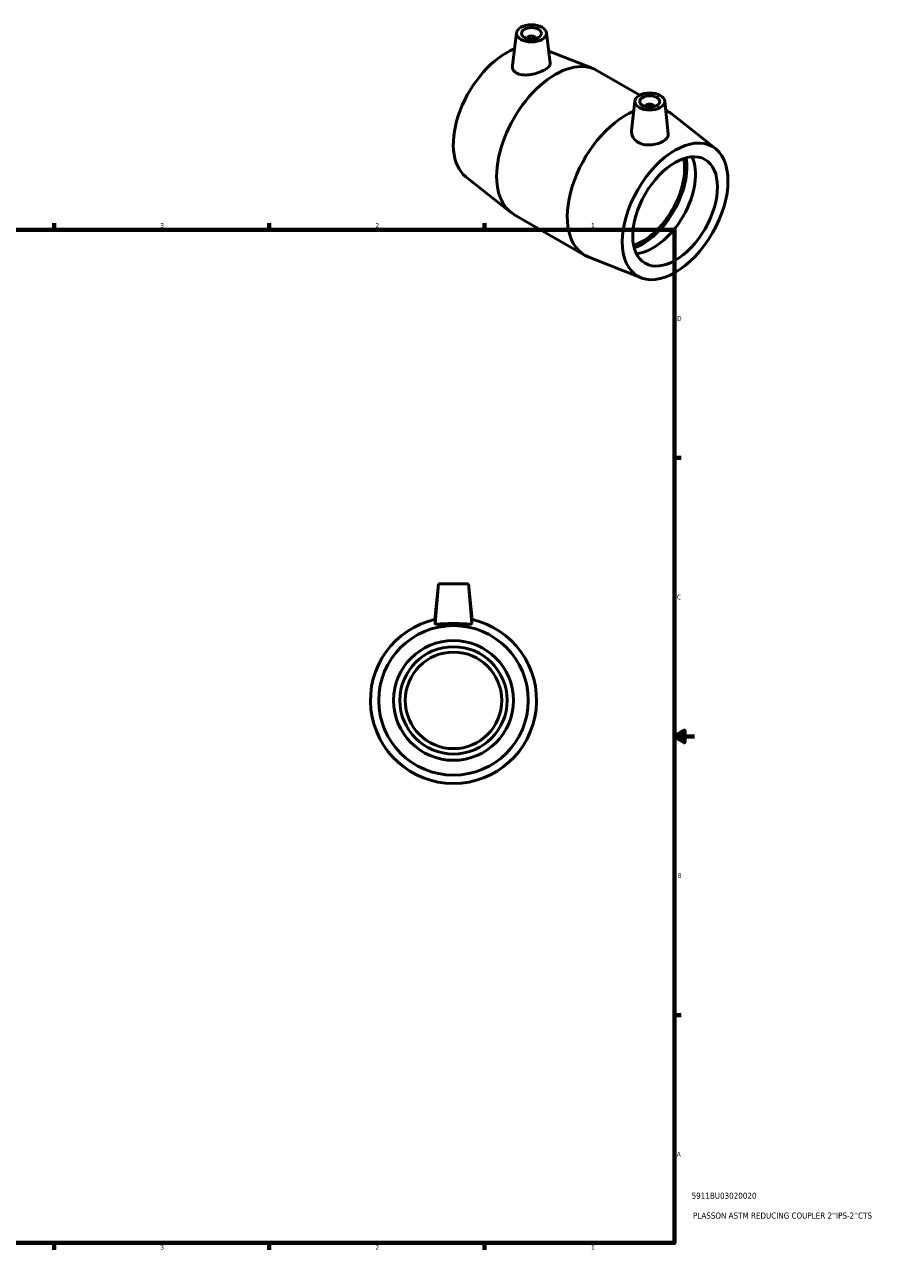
# Model space of a CAD drawing. Header units: inches. Extents: x 0.1 to 37.7, y 0.6 to 29.1.
# Tile 4 of 4: x 20.7 to 37.7, y 0.6 to 25. Entities that reach past the tile are written whole.
import ezdxf

# ---------------------------------------------------------------- set-up
doc = ezdxf.new("R2010")
doc.units = ezdxf.units.IN
doc.header["$MEASUREMENT"] = 0
for name, color, linetype, lineweight in [('Border (ANSI)', 7, 'Continuous', 70), ('Title (ANSI)', 7, 'Continuous', 50), ('Visible (ANSI)', 7, 'Continuous', 50)]:
    doc.layers.add(name, color=color, linetype=linetype, lineweight=lineweight)
doc.styles.add('Note Text (ANSI)', font='tahoma.ttf')
doc.styles.add('Text Style29', font='tahoma.ttf')

# ---------------------------------------------------------------- blocks, each defined once
blk = doc.blocks.new('Borders Default Border')
at = {"layer": 'Border (ANSI)'}
for p, q in [((4.25, 21), (4.25, 21.134)), ((8.5, 21), (8.5, 21.134)), ((12.75, 21), (12.75, 21.134)), ((21.25, 21), (21.25, 21.134)), ((25.5, 21), (25.5, 21.134)), ((29.75, 21), (29.75, 21.134)), ((0.5, 16.5), (0.366, 16.5)), ((33.5, 16.5), (33.634, 16.5)), ((0.5, 5.5), (0.366, 5.5)), ((33.5, 5.5), (33.634, 5.5)), ((4.25, 1), (4.25, 0.866)), ((8.5, 1), (8.5, 0.866)), ((12.75, 1), (12.75, 0.866)), ((21.25, 1), (21.25, 0.866)), ((25.5, 1), (25.5, 0.866)), ((29.75, 1), (29.75, 0.866))]:
    blk.add_line(p, q, dxfattribs=at)
at = {"layer": 'Border (ANSI)', "flags": 128}
for points in [[(17, 21.4), (17, 21), (16.885, 21.2), (17.115, 21.2), (17, 21)], [(0.5, 1), (0.5, 21), (33.5, 21), (33.5, 1), (0.5, 1)], [(0.1, 11), (0.5, 11), (0.3, 11.115), (0.3, 10.885), (0.5, 11)], [(33.9, 11), (33.5, 11), (33.7, 11.115), (33.7, 10.885), (33.5, 11)], [(17, 0.6), (17, 1), (16.885, 0.8), (17.115, 0.8), (17, 1)]]:
    blk.add_lwpolyline(points, dxfattribs=at)
at = {"layer": 'Border (ANSI)', "color": 5, "true_color": 0x0000ff, "char_height": 0.0945, "attachment_point": 7, "style": 'Note Text (ANSI)'}
for s, insert in [('8', (2.094, 21.038)), ('7', (6.346, 21.04)), ('6', (10.595, 21.038)), ('5', (14.847, 21.038)), ('4', (19.092, 21.04)), ('3', (23.346, 21.038)), ('2', (27.596, 21.04)), ('1', (31.854, 21.04)), ('D', (0.378, 19.203)), ('D', (33.553, 19.203)), ('C', (0.378, 13.701)), ('C', (33.552, 13.701)), ('B', (0.384, 8.203)), ('B', (33.558, 8.203)), ('A', (0.373, 2.703)), ('A', (33.547, 2.703)), ('8', (2.094, 0.863)), ('7', (6.346, 0.866)), ('6', (10.595, 0.864)), ('5', (14.847, 0.864)), ('4', (19.092, 0.866)), ('3', (23.346, 0.864)), ('2', (27.596, 0.866)), ('1', (31.854, 0.866))]:
    blk.add_mtext(s, dxfattribs=dict(at, insert=insert))
blk = doc.blocks.new('Title Blocks ANSI - Large')
at = {"layer": 'Title (ANSI)', "color": 5, "true_color": 0x0000ff, "style": 'Text Style29'}
for tag, p in [('PART_NUMBER_001', (0.341, 0.873)), ('DESCRIPTION_001', (0.369, 0.481))]:
    blk.add_attdef(tag, p, '', height=0.12, dxfattribs=at)

msp = doc.modelspace()

# ---------------------------------------------------------------- linework, layer by layer
at = {"layer": 'Visible (ANSI)'}
for p, q in [((30.384, 24.891), (30.301, 24.245)), ((30.599, 24.782), (30.599, 24.774)), ((30.757, 24.782), (30.757, 24.774)), ((30.973, 24.891), (31.05, 24.292)), ((31.019, 24.529), (31.895, 24.183)), ((31.968, 24.148), (32.816, 23.659)), ((32.72, 23.543), (32.656, 22.953)), ((33.309, 23.543), (33.378, 22.897)), ((32.936, 23.436), (32.936, 23.429)), ((33.093, 23.436), (33.093, 23.429)), ((33.328, 23.364), (33.362, 23.345)), ((34.312, 22.603), (33.428, 23.3)), ((29.381, 22.048), (30.264, 21.35)), ((30.331, 21.305), (31.725, 20.502)), ((32.844, 20.054), (31.798, 20.467)), ((28.843, 14.011), (28.769, 13.309)), ((28.843, 14.011), (28.774, 13.228)), ((28.843, 14.011), (29.433, 14.011)), ((29.433, 14.011), (29.502, 13.228)), ((29.433, 14.011), (29.507, 13.309))]:
    msp.add_line(p, q, dxfattribs=at)
for radius in [1.476, 1.183, 1.059, 0.953]:
    msp.add_circle((29.138, 11.711), radius, dxfattribs=at)
msp.add_arc((29.138, 11.711), 1.64, 102.5532, 77.4468, dxfattribs=at)
for centre, major_axis, ratio in [((30.678, 24.878), (-0.295, 0), 0.575862), ((30.678, 24.878), (0.197, 0), 0.575862), ((33.014, 23.533), (-0.295, 0), 0.575862), ((33.014, 23.533), (-0.197, 0), 0.575862), ((33.515, 21.364), (0.737, 1.279), 0.578093), ((33.515, 21.364), (0.59, 1.025), 0.578093)]:
    msp.add_ellipse(centre, major_axis=major_axis, ratio=ratio, dxfattribs=at)
for centre, major_axis, ratio, start_param, end_param in [((30.678, 24.782), (-0.0787, 0), 0.575862, 2.972903, 6.451874), ((30.178, 23.286), (-0.737, -1.279), 0.578093, 3.766137, 6.198521), ((31.149, 22.727), (0.818, 1.421), 0.578093, 0, 3.141593), ((33.014, 23.436), (-0.0787, 0), 0.575862, 2.972903, 6.451874), ((32.544, 21.924), (-0.818, -1.421), 0.578093, 3.79136, 6.367849), ((32.544, 21.924), (0.818, 1.421), 0.578093, 6.198521, 6.323044), ((32.867, 21.737), (0.59, 1.025), 0.578093, 3.719684, 5.705094), ((32.867, 21.737), (0.623, 1.081), 0.578093, 3.744332, 5.680446), ((33.083, 21.613), (-0.59, -1.025), 0.578093, 0.372864, 2.768729)]:
    msp.add_ellipse(centre, major_axis=major_axis, ratio=ratio, start_param=start_param, end_param=end_param, dxfattribs=at)
for points, knots in [([(30.4, 24.086), (30.369, 24.101), (30.342, 24.123), (30.306, 24.174), (30.298, 24.204), (30.3, 24.236), (30.3, 24.241), (30.301, 24.245)], [0, 0, 0, 0, 0.3517425, 0.3517425, 0.703485, 0.703485, 0.7584773, 0.7584773, 0.7584773, 0.7584773]), ([(31.05, 24.292), (31.05, 24.29), (31.05, 24.287), (31.05, 24.265), (31.041, 24.244), (31.002, 24.201), (30.973, 24.179), (30.905, 24.14), (30.862, 24.12), (30.768, 24.087), (30.718, 24.074), (30.622, 24.058), (30.571, 24.054), (30.477, 24.06), (30.434, 24.071), (30.4, 24.086)], [3.523703, 3.523703, 3.523703, 3.523703, 3.575023, 3.575023, 3.941822, 3.941822, 4.308621, 4.308621, 4.67542, 4.67542, 5.042219, 5.042219, 5.417947, 5.417947, 5.793675, 5.793675, 5.793675, 5.793675]), ([(33.378, 22.897), (33.379, 22.892), (33.379, 22.887), (33.378, 22.858), (33.368, 22.832), (33.331, 22.785), (33.303, 22.763), (33.24, 22.726), (33.2, 22.709), (33.112, 22.685), (33.065, 22.677), (32.976, 22.674), (32.928, 22.677), (32.84, 22.698), (32.799, 22.716), (32.733, 22.761), (32.704, 22.792), (32.665, 22.859), (32.655, 22.897), (32.655, 22.938), (32.656, 22.945), (32.656, 22.953)], [0.608177, 0.608177, 0.608177, 0.608177, 0.678767, 0.678767, 1.020127, 1.020127, 1.361488, 1.361488, 1.702849, 1.702849, 2.044209, 2.044209, 2.383593, 2.383593, 2.722976, 2.722976, 3.084034, 3.084034, 3.445092, 3.445092, 3.519101, 3.519101, 3.519101, 3.519101]), ([(29.502, 13.227), (29.5, 13.222), (29.49, 13.218), (29.452, 13.216), (29.424, 13.217), (29.359, 13.221), (29.319, 13.223), (29.231, 13.227), (29.183, 13.228), (29.093, 13.228), (29.045, 13.227), (28.957, 13.223), (28.916, 13.221), (28.852, 13.217), (28.824, 13.216), (28.786, 13.218), (28.776, 13.222), (28.774, 13.227), (28.774, 13.228), (28.774, 13.228)], [0, 0, 0, 0, 0.339383, 0.339383, 0.678767, 0.678767, 1.020127, 1.020127, 1.361488, 1.361488, 1.702849, 1.702849, 2.044209, 2.044209, 2.383593, 2.383593, 2.722976, 2.722976, 2.758132, 2.758132, 2.758132, 2.758132])]:
    msp.add_open_spline(points, degree=3, knots=knots, dxfattribs=at)
msp.add_open_spline([(29.502, 13.228), (29.502, 13.228), (29.502, 13.227), (29.502, 13.227)], degree=3, dxfattribs=at)

# ---------------------------------------------------------------- block references
msp.add_blockref('Borders Default Border', (0, 0))
msp.add_blockref('Title Blocks ANSI - Large', (33.5, 1)).add_auto_attribs({'PART_NUMBER_001': '5911BU03020020', 'DESCRIPTION_001': "PLASSON ASTM REDUCING COUPLER 2''IPS-2''CTS"})

doc.saveas('drawing.dxf')
